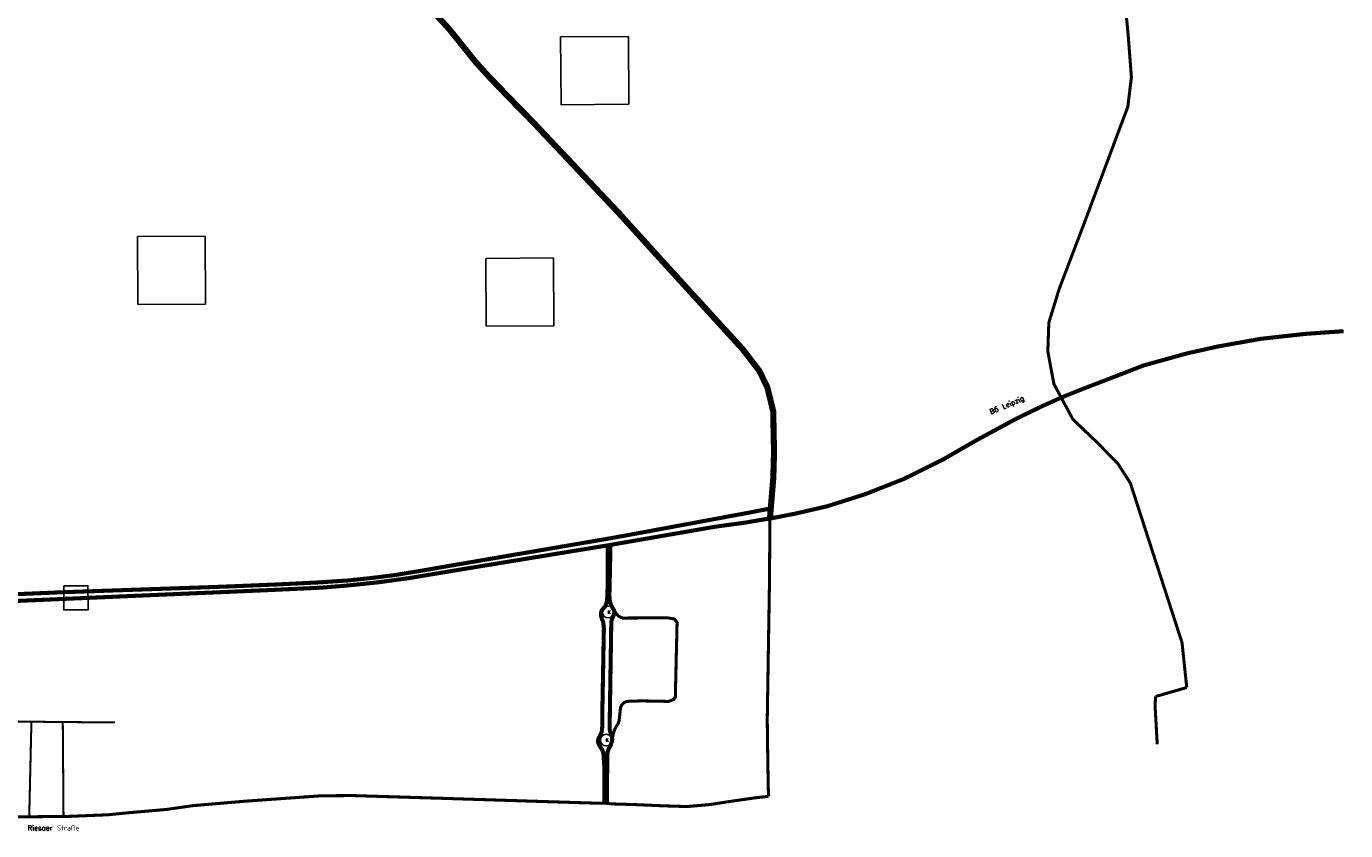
# Model space of a CAD drawing. Extents: x 4528202 to 4534913, y 5690099 to 5694457.
# Tile 6 of 7: x 4531666 to 4534913, y 5690140 to 5692120. Entities that reach past the tile are written whole.
import ezdxf

# ---------------------------------------------------------------- set-up
doc = ezdxf.new("R2010")
doc.units = 0
doc.header["$LTSCALE"] = 5
doc.header["$MEASUREMENT"] = 0
doc.linetypes.add('AUSGEZOGEN', pattern=[0])
doc.layers.get('0').update_dxf_attribs({"linetype": 'AUSGEZOGEN'})
for name, color, linetype in [('POI_AUTOMAT_POST', 7, 'AUSGEZOGEN'), ('POI_ESSO', 7, 'AUSGEZOGEN'), ('POI_PENNY', 7, 'AUSGEZOGEN'), ('str_1_digi', 1, 'CONTINUOUS'), ('str_1_digi_txt', 7, 'CONTINUOUS'), ('str_2_digi', 6, 'CONTINUOUS'), ('str_2_digi_txt', 7, 'CONTINUOUS')]:
    doc.layers.add(name, color=color, linetype=linetype)
doc.styles.get("Standard").update_dxf_attribs({"font": 'TXT.SHX'})
picture_1 = doc.add_image_def('image2.bmp', size_in_pixel=(22, 22))
picture_2 = doc.add_image_def('image3.bmp', size_in_pixel=(22, 22))
picture_3 = doc.add_image_def('image5.bmp', size_in_pixel=(22, 22))

# ---------------------------------------------------------------- blocks, each defined once
blk = doc.blocks.new('Kreisverkehr')
blk.add_circle((0, 0), 14.3)
at = {"layer": 'str_2_digi', "insert": (-1, 3.5), "char_height": 8, "width": 12.64, "attachment_point": 1}
blk.add_mtext('K', dxfattribs=at)
blk = doc.blocks.new('POI_ESSO')
blk.add_lwpolyline([(-0.000267, 0.000269), (0.000267, 0.000269), (0.000267, -0.000268), (-0.000267, -0.000268)], close=True)
image = blk.add_image(picture_1, insert=(-0.000268, -0.000266), size_in_units=(0.000534, 0.000534))
image.dxf.flags = 7
blk = doc.blocks.new('POI_AUTOMAT_POST')
image = blk.add_image(picture_2, insert=(-0.000752, -0.000746), size_in_units=(0.0015, 0.0015))
image.dxf.flags = 7
blk = doc.blocks.new('POI_PENNY')
image = blk.add_image(picture_3, insert=(-0.000752, -0.000746), size_in_units=(0.0015, 0.0015))
image.dxf.flags = 7

msp = doc.modelspace()

# ---------------------------------------------------------------- linework, layer by layer
at = {"layer": 'str_1_digi'}
for points, const_width in [([(4532505.6, 5692298.4), (4532595.5, 5692226.5), (4532644.9, 5692181), (4532705.3, 5692115), (4532772, 5692032.1), (4532801.6, 5691999.3), (4532851.4, 5691947.3), (4532913, 5691884.3), (4533124, 5691660.6), (4533232.8, 5691540.4), (4533429, 5691325.3), (4533469.8, 5691272.1), (4533489.1, 5691232.9), (4533504, 5691172.8), (4533506, 5691071.2), (4533504.2, 5691008.5), (4533495.9, 5690908.5)], 15), ([(4534358.8, 5692293.1), (4534377.8, 5692094.6), (4534385.4, 5691995.2), (4534376.6, 5691922.1), (4534275.5, 5691652), (4534207.5, 5691473.2), (4534182.2, 5691390.7), (4534179.7, 5691320.2), (4534194.8, 5691239.6), (4534241.4, 5691152.8), (4534296.8, 5691099.9), (4534351.3, 5691045), (4534382.8, 5690995.9), (4534510, 5690603.1), (4534521.6, 5690492.7)], 7.5), ([(4533495.9, 5690908.5), (4533494.8, 5690752.8), (4533492.3, 5690599.2), (4533489.3, 5690413.4), (4533490.7, 5690308.9), (4533492.3, 5690225)], 7.5), ([(4533113.1, 5690680.4), (4533123.7, 5690667.8), (4533134.1, 5690663.7), (4533243.9, 5690664.2), (4533261.5, 5690661.3), (4533267.4, 5690652.4), (4533263.1, 5690468.5), (4533259.4, 5690463.4), (4533246.5, 5690458.5), (4533179.4, 5690459.8), (4533144.6, 5690458.6), (4533137.4, 5690456), (4533131.9, 5690450.9), (4533128.4, 5690443.9), (4533124.8, 5690410.8), (4533122.3, 5690403.4), (4533114.5, 5690391.5), (4533110.8, 5690379), (4533107.9, 5690365.8)], 7.5), ([(4534445, 5690470.6), (4534521.6, 5690492.7)], 7.5), ([(4534449, 5690352.9), (4534443.6, 5690448), (4534445, 5690470.6)], 7.5), ([(4531149, 5690377.4), (4531172.7, 5690373.1), (4531212.5, 5690379.3), (4531242.9, 5690387.8), (4531298.8, 5690411.5), (4531308.8, 5690413.4), (4531391.4, 5690414.2), (4531467.7, 5690413.3), (4531535.5, 5690411.4), (4531603.3, 5690409.6), (4531678.6, 5690408.6), (4531755.8, 5690407.7), (4531884.5, 5690406.8)], 5), ([(4531678.6, 5690408.6), (4531673.2, 5690173.5)], 5), ([(4531755.8, 5690407.7), (4531757.6, 5690175.5)], 5), ([(4532469.9, 5690226.7), (4532391.9, 5690226.2), (4532203.2, 5690212.8), (4532075.8, 5690201.9), (4532011, 5690192.6), (4531915.6, 5690184.3), (4531867.6, 5690179.5), (4531773.6, 5690175.6), (4531522.8, 5690172.9), (4531416.8, 5690181.2), (4531384.3, 5690184.9), (4531305.2, 5690205), (4531248.7, 5690228), (4531222.1, 5690237.8), (4531197.7, 5690246.6), (4531161.4, 5690256.4), (4531150.9, 5690257.4), (4531117.8, 5690263.2)], 7.5), ([(4533492.3, 5690225), (4533457.2, 5690220.8), (4533407.7, 5690213.8), (4533347.2, 5690204.5), (4533292.2, 5690199.7), (4533233, 5690201.5), (4533166.1, 5690204.4), (4533105.4, 5690206.3), (4533088.7, 5690208.4), (4533062.9, 5690208.2), (4532915.2, 5690212.8), (4532681.8, 5690220.2), (4532469.9, 5690226.7)], 7.5)]:
    msp.add_lwpolyline(points, dxfattribs=dict(at, const_width=const_width))
at = {"layer": 'str_2_digi', "const_width": 10}
for points in [[(4533495.9, 5690908.5), (4533557.7, 5690920.6), (4533637, 5690938.9), (4533730.2, 5690968.5), (4533824.7, 5691005.8), (4533922.6, 5691054.3), (4534004.5, 5691101.6), (4534102.4, 5691154.5), (4534167.7, 5691186.1), (4534221.1, 5691209.8), (4534263.5, 5691226.8), (4534364.5, 5691265.7), (4534415, 5691285.3), (4534520.7, 5691314.7), (4534598.1, 5691332.1), (4534703.8, 5691351), (4534813.2, 5691363.1), (4534907.5, 5691369.8)], [(4533496.4, 5690933.3), (4533454, 5690924.9), (4533162.4, 5690870.8), (4533098.4, 5690859.2), (4532687.2, 5690788.7), (4532648.2, 5690781.8), (4532570.3, 5690769.1), (4532513.2, 5690762), (4532456.1, 5690756.1), (4532382.3, 5690751.2), (4532276.5, 5690746.1), (4532147.6, 5690740.8), (4531753.4, 5690727.2), (4531571.7, 5690719.4), (4531431.7, 5690714.1), (4531259.8, 5690715.5)], [(4531259.8, 5690715.5), (4531289.3, 5690699.3), (4531299.1, 5690697.1), (4531323.5, 5690695.1), (4531347.9, 5690693), (4531975.5, 5690720.2), (4532252, 5690732), (4532390.6, 5690738.4), (4532451.2, 5690743.3), (4532531.9, 5690751.6), (4532608.5, 5690762.1), (4532753.9, 5690786.3), (4533096.8, 5690842.6), (4533359.4, 5690888.2), (4533436, 5690898.7), (4533482.6, 5690906.8), (4533495.9, 5690908.5)], [(4533096.8, 5690842.6), (4533097, 5690752.4), (4533095.8, 5690723.5), (4533095.2, 5690706.8), (4533092.5, 5690696.8), (4533090.5, 5690692.3), (4533083.5, 5690684.5), (4533080.8, 5690678.9), (4533080.1, 5690673.3), (4533080.9, 5690666.6), (4533083, 5690660), (4533085.8, 5690653.3), (4533087.3, 5690638.9), (4533084.7, 5690497.6), (4533083.2, 5690418.6), (4533083.3, 5690397.5), (4533082.7, 5690388.6), (4533081.3, 5690381.9), (4533077.9, 5690375.2), (4533075.1, 5690369.6), (4533073.1, 5690364), (4533073.1, 5690357.3), (4533075.9, 5690350.7), (4533083, 5690339.6), (4533085.8, 5690333), (4533086.5, 5690326.3), (4533088.1, 5690301.8), (4533088.5, 5690235.1), (4533088.7, 5690208.4)], [(4533095, 5690206.2), (4533095.5, 5690327.9), (4533097.1, 5690335.9), (4533099.8, 5690343.2), (4533103.8, 5690349.7), (4533107.4, 5690361.9), (4533107.9, 5690365.8), (4533106.7, 5690371.6), (4533104.6, 5690377.5), (4533102.6, 5690384.2), (4533101.4, 5690391.6), (4533105.5, 5690654), (4533107.3, 5690661.4), (4533109.6, 5690666.8), (4533112.3, 5690672.4), (4533112.5, 5690675.4), (4533113.1, 5690680.4), (4533111.5, 5690684.1), (4533108.3, 5690689.4), (4533105.1, 5690695.5), (4533102.5, 5690702.7), (4533101.3, 5690711.1), (4533100.9, 5690720.3), (4533103.5, 5690838.5), (4533103.3, 5690843.7)]]:
    msp.add_lwpolyline(points, dxfattribs=at)

# ---------------------------------------------------------------- block references
at = {"layer": 'POI_AUTOMAT_POST', "xscale": 111319.4907932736, "yscale": 111319.4907932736, "zscale": 111319.4907932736, "rotation": 0.3708826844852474}
msp.add_blockref('POI_AUTOMAT_POST', (4533065.2, 5692010.9), dxfattribs=at)
at = {"layer": 'POI_ESSO', "xscale": 111319.4907932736, "yscale": 111319.4907932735, "zscale": 111319.4907932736, "rotation": 0.356410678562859}
msp.add_blockref('POI_ESSO', (4531788.2, 5690713.3), dxfattribs=at)
at = {"layer": 'POI_PENNY', "xscale": 111319.4907932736, "zscale": 111319.4907932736}
for p, yscale, rotation in [((4532023.5, 5691519.1), 111319.4907932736, 0.359141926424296), ((4532880.7, 5691465.6), 111319.4907932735, 0.3687480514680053)]:
    msp.add_blockref('POI_PENNY', p, dxfattribs=dict(at, yscale=yscale, rotation=rotation))
at = {"layer": 'str_2_digi'}
for p in [(4533097.7, 5690678.6), (4533092.9, 5690363.3)]:
    msp.add_blockref('Kreisverkehr', p, dxfattribs=at)

# ---------------------------------------------------------------- texts
at = {"layer": 'str_1_digi_txt'}
msp.add_text('Riesaer Straße', height=12.5, dxfattribs=at).set_placement((4531669.5, 5690140.7))
at = {"layer": 'str_2_digi_txt'}
msp.add_text('B6 Leipzig', height=12.5, rotation=23.0588, dxfattribs=at).set_placement((4534039.8, 5691165))

doc.saveas('drawing.dxf')
